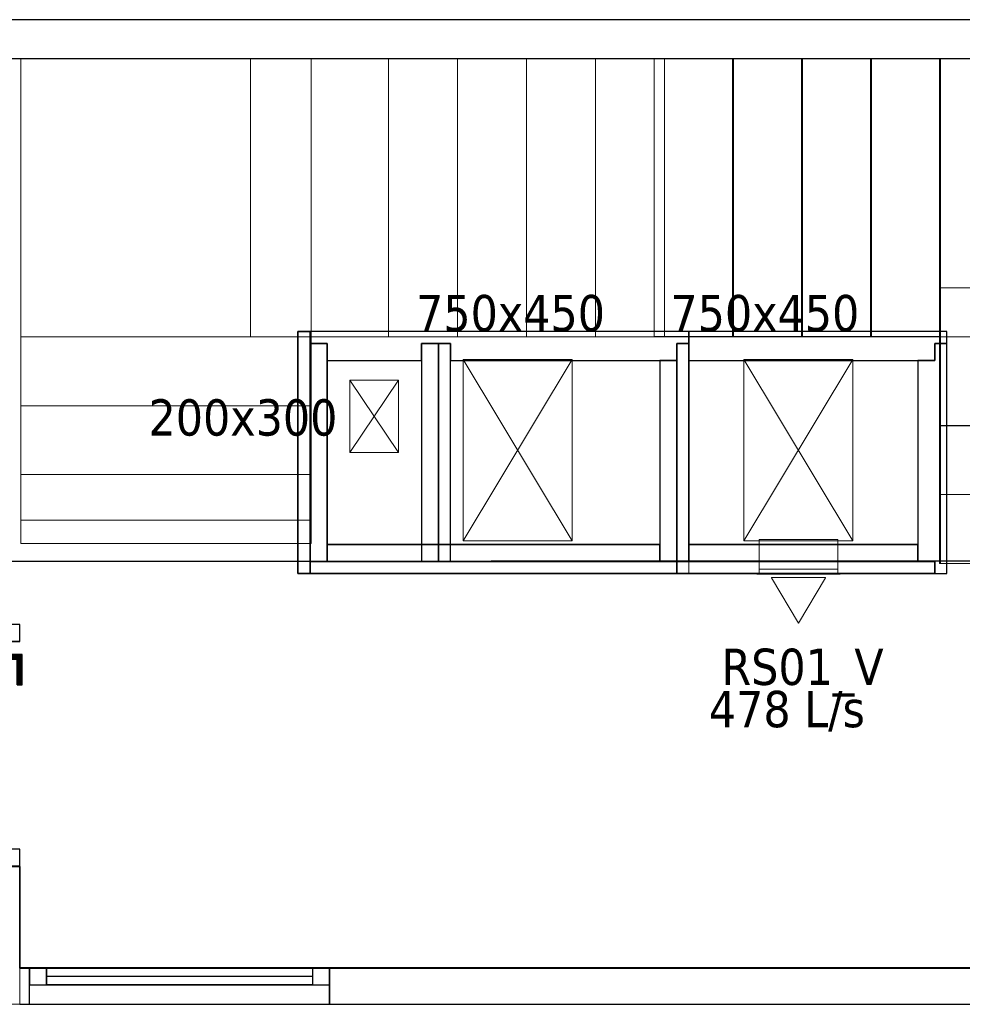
# Model space of a CAD drawing. Header units: metres. Extents: x 397.7 to 427.5, y 12.7 to 28.4.
# Tile 116 of 137: x 410.8 to 414.7, y 24.2 to 28.2. Entities that reach past the tile are written whole.
import ezdxf

# ---------------------------------------------------------------- set-up
doc = ezdxf.new("R2010")
doc.units = ezdxf.units.M
for name, color, linetype, lineweight, true_color in [('01_CARPINTERIA', 5, 'Continuous', 25, 0x0000ff), ('01_PROYECCION CARP', 7, 'Continuous', 25, 0x00007f), ('01_SUELOS', 7, 'Continuous', 25, 0x007f00)]:
    doc.layers.add(name, color=color, linetype=linetype, lineweight=lineweight, true_color=true_color)
for name, color, linetype, lineweight in [('A-COLS-____-MCUT', 7, 'Continuous', 18), ('A-COLS-____-OTLN', 7, 'Continuous', 18), ('A-GENM-____-OTLN', 7, 'Continuous', 18), ('A-WALL-____-MCUT', 7, 'Continuous', 25), ('A-WALL-____-OTLN', 7, 'Continuous', 25), ('M-HVAC-CDFF-IDEN', 7, 'Continuous', 30), ('M-HVAC-CDFF-OTLN', 7, 'Continuous', 18), ('M-HVAC-DUCT-IDEN', 7, 'Continuous', 30), ('M-HVAC-DUCT-OTLN', 7, 'Continuous', 18), ('S-STRS-____-MCUT', 7, 'Continuous', 18), ('S-STRS-____-OTLN', 7, 'Continuous', 18)]:
    doc.layers.add(name, color=color, linetype=linetype, lineweight=lineweight)
doc.styles.add('Tahoma_2', font='tahoma.ttf', dxfattribs={"height": 0.15})

# ---------------------------------------------------------------- blocks, each defined once
blk = doc.blocks.new('Family - Escala P2-152907-06_CLI_AIRE_P3')
at = {"layer": 'S-STRS-____-OTLN', "color": 253, "true_color": 0xaaaaaa}
for p, q in [((1.1998, 2.0879), (0, 2.0879)), ((0, 2.0879), (1.1998, 2.0879)), ((0, 2.0879), (0, 0.9379)), ((0, 0.9379), (0, 2.0879)), ((1.1998, 2.0879), (0, 2.0879)), ((0, 2.0879), (1.1998, 2.0879)), ((0, 2.0879), (0, 0.9379)), ((0, 0.9379), (0, 2.0879)), ((3.7989, 2.0879), (0.9489, 2.0879)), ((0.9489, 2.0879), (1.1998, 2.0879)), ((0.9489, 0.9379), (0.9489, 2.0879)), ((3.7989, 2.0879), (0.9489, 2.0879)), ((0.9489, 0.9379), (0.9489, 2.0879)), ((0.9489, 2.0879), (1.1998, 2.0879)), ((1.1998, 0.9379), (1.1998, 2.0879)), ((1.1998, 2.0879), (1.1998, 0.9379)), ((1.1998, 0.9379), (1.1998, 2.0879)), ((1.1998, 2.0879), (1.1998, 0.9379)), ((1.519, 2.0879), (1.1998, 2.0879)), ((1.1998, 2.0879), (1.519, 2.0879)), ((1.1998, 2.0879), (1.1998, 0.9379)), ((1.1998, 0.9379), (1.1998, 2.0879)), ((1.519, 2.0879), (1.1998, 2.0879)), ((1.1998, 2.0879), (1.1998, 0.9379)), ((1.1998, 2.0879), (1.519, 2.0879)), ((1.1998, 0.9379), (1.1998, 2.0879)), ((1.1998, 2.0879), (1.1998, 0.9379)), ((1.1998, 2.0879), (1.1998, 0.9379)), ((1.804, 2.0879), (1.519, 2.0879)), ((1.519, 2.0879), (1.804, 2.0879)), ((1.519, 2.0879), (1.519, 0.9379)), ((1.519, 0.9379), (1.519, 2.0879)), ((1.519, 0.9379), (1.519, 2.0879)), ((1.519, 2.0879), (1.519, 0.9379)), ((1.519, 2.0879), (1.519, 0.9379)), ((1.519, 2.0879), (1.804, 2.0879)), ((1.519, 2.0879), (1.519, 0.9379)), ((1.519, 2.0879), (1.519, 0.9379)), ((1.804, 2.0879), (1.519, 2.0879)), ((1.519, 2.0879), (1.519, 0.9379)), ((2.089, 2.0879), (1.804, 2.0879)), ((1.804, 2.0879), (2.089, 2.0879)), ((1.804, 2.0879), (1.804, 0.9379)), ((1.804, 0.9379), (1.804, 2.0879)), ((1.804, 0.9379), (1.804, 2.0879)), ((1.804, 2.0879), (1.804, 0.9379)), ((1.804, 2.0879), (2.089, 2.0879)), ((1.804, 2.0879), (1.804, 0.9379)), ((1.804, 2.0879), (1.804, 0.9379)), ((1.804, 2.0879), (1.804, 0.9379)), ((2.089, 2.0879), (1.804, 2.0879)), ((1.804, 2.0879), (1.804, 0.9379)), ((2.089, 0.9379), (2.089, 2.0879)), ((2.089, 2.0879), (2.089, 0.9379)), ((2.374, 2.0879), (2.089, 2.0879)), ((2.089, 2.0879), (2.374, 2.0879)), ((2.089, 2.0879), (2.089, 0.9379)), ((2.089, 0.9379), (2.089, 2.0879)), ((2.089, 2.0879), (2.374, 2.0879)), ((2.089, 2.0879), (2.089, 0.9379)), ((2.089, 2.0879), (2.089, 0.9379)), ((2.089, 2.0879), (2.089, 0.9379)), ((2.374, 2.0879), (2.089, 2.0879)), ((2.089, 2.0879), (2.089, 0.9379)), ((2.659, 2.0879), (2.374, 2.0879)), ((2.374, 2.0879), (2.659, 2.0879)), ((2.374, 2.0879), (2.374, 0.9379)), ((2.374, 0.9379), (2.374, 2.0879)), ((2.374, 0.9379), (2.374, 2.0879)), ((2.374, 2.0879), (2.374, 0.9379)), ((2.374, 2.0879), (2.659, 2.0879)), ((2.374, 2.0879), (2.374, 0.9379)), ((2.374, 2.0879), (2.374, 0.9379)), ((2.374, 2.0879), (2.374, 0.9379)), ((2.659, 2.0879), (2.374, 2.0879)), ((2.374, 2.0879), (2.374, 0.9379)), ((2.944, 2.0879), (2.659, 2.0879)), ((2.659, 2.0879), (2.944, 2.0879)), ((2.659, 2.0879), (2.659, 0.9379)), ((2.659, 0.9379), (2.659, 2.0879)), ((2.659, 0.9379), (2.659, 2.0879)), ((2.659, 2.0879), (2.659, 0.9379)), ((2.659, 2.0879), (2.944, 2.0879)), ((2.659, 2.0879), (2.659, 0.9379)), ((2.659, 2.0879), (2.659, 0.9379)), ((2.659, 2.0879), (2.659, 0.9379)), ((2.944, 2.0879), (2.659, 2.0879)), ((2.659, 2.0879), (2.659, 0.9379)), ((2.944, 0.9379), (2.944, 2.0879)), ((2.944, 2.0879), (2.944, 0.9379)), ((3.229, 2.0879), (2.944, 2.0879)), ((2.944, 2.0879), (3.229, 2.0879)), ((2.944, 2.0879), (2.944, 0.9379)), ((2.944, 0.9379), (2.944, 2.0879)), ((2.944, 2.0879), (3.229, 2.0879)), ((2.944, 2.0879), (2.944, 0.9379)), ((2.944, 2.0879), (2.944, 0.9379)), ((2.944, 2.0879), (2.944, 0.9379)), ((3.229, 2.0879), (2.944, 2.0879)), ((2.944, 2.0879), (2.944, 0.9379)), ((3.229, 0.9379), (3.229, 2.0879)), ((3.229, 2.0879), (3.229, 0.9379)), ((3.514, 2.0879), (3.229, 2.0879)), ((3.229, 2.0879), (3.514, 2.0879)), ((3.229, 2.0879), (3.229, 0.9379)), ((3.229, 0.9379), (3.229, 2.0879)), ((3.229, 2.0879), (3.514, 2.0879)), ((3.229, 2.0879), (3.229, 0.9379)), ((3.229, 2.0879), (3.229, 0.9379)), ((3.229, 2.0879), (3.229, 0.9379)), ((3.514, 2.0879), (3.229, 2.0879)), ((3.229, 2.0879), (3.229, 0.9379)), ((3.799, 2.0879), (3.514, 2.0879)), ((3.514, 2.0879), (3.799, 2.0879)), ((3.514, 2.0879), (3.514, 0.9379)), ((3.514, 0.9379), (3.514, 2.0879)), ((3.514, 0.9379), (3.514, 2.0879)), ((3.514, 2.0879), (3.514, 0.9379)), ((3.799, 2.0879), (3.514, 2.0879)), ((3.514, 2.0879), (3.514, 0.9379)), ((3.514, 2.0879), (3.514, 0.9379)), ((3.514, 2.0879), (3.514, 0.9379)), ((3.799, 2.0879), (3.514, 2.0879)), ((3.514, 2.0879), (3.514, 0.9379)), ((3.799, 2.0879), (3.7989, 2.0879)), ((3.7989, 2.0879), (3.799, 2.0879)), ((3.7989, 2.0879), (3.7989, 0.9379)), ((3.7989, 0.9379), (3.7989, 2.0879)), ((4.9492, 2.0879), (3.799, 2.0879)), ((3.799, 2.0879), (4.9492, 2.0879)), ((3.799, 2.0879), (3.799, 0.9379)), ((3.799, 0.9379), (3.799, 2.0879)), ((3.799, 0.9379), (3.799, 2.0879)), ((3.799, 2.0879), (3.799, 0.9379)), ((4.9492, 2.0879), (3.799, 2.0879)), ((3.799, 2.0879), (4.9492, 2.0879)), ((3.799, 2.0879), (3.799, 0.9379)), ((3.799, 0.9379), (3.799, 2.0879)), ((3.799, 2.0879), (3.799, 0.9379)), ((3.799, 2.0879), (3.799, 0.9379)), ((3.799, 2.0879), (3.799, 0.9379)), ((3.799, 2.0879), (3.799, 0.9379)), ((3.7991, 1.1403), (3.7989, 0.0002)), ((3.799, 0.9379), (3.7991, 1.1403)), ((3.7991, 1.1403), (4.9491, 1.1401)), ((1.1998, 0.9379), (0, 0.9379)), ((0, 0.9379), (1.1998, 0.9379)), ((0, 0.9379), (0, 0.6529)), ((0, 0.6529), (0, 0.9379)), ((0, 0.9379), (1.1998, 0.9379)), ((1.1998, 0.9379), (0, 0.9379)), ((0, 0.9379), (1.1998, 0.9379)), ((1.1998, 0.9379), (0, 0.9379)), ((0, 0.9379), (0, 0.6529)), ((0, 0.9379), (0, 0.9378)), ((0, 0.9378), (0, 0.9379)), ((0, 0.9379), (1.1998, 0.9379)), ((0, 0.9379), (0, 0.6529)), ((0, 0.9379), (1.1998, 0.9379)), ((0, 0.9379), (1.1998, 0.9379)), ((0, 0.9379), (1.1998, 0.9379)), ((0, 0.9378), (0, 0.1794)), ((0, 0.9378), (1.1998, 0.9378)), ((1.1998, 0.9378), (0, 0.9378)), ((0, 0.9378), (0, 0.1794)), ((3.7989, 0.9379), (0.9489, 0.9379)), ((0.9489, 0.9379), (1.1998, 0.9379)), ((3.7989, 0.9379), (0.9489, 0.9379)), ((0.9489, 0.9379), (1.1998, 0.9379)), ((1.1998, 0.6529), (1.1998, 0.9379)), ((1.1998, 0.9379), (1.1998, 0.6529)), ((1.1998, 0.9379), (1.519, 0.9379)), ((1.519, 0.9379), (1.1998, 0.9379)), ((1.1998, 0.9378), (1.1998, 0.9379)), ((1.1998, 0.6529), (1.1998, 0.9379)), ((1.1998, 0.9378), (1.1998, 0.9379)), ((1.1998, 0.9379), (1.1998, 0.6529)), ((1.519, 0.9379), (1.1998, 0.9379)), ((1.519, 0.9379), (1.1998, 0.9379)), ((1.1998, 0.9378), (1.1998, 0.1794)), ((1.1998, 0.9378), (1.1998, 0.1794)), ((1.519, 0.9379), (1.804, 0.9379)), ((1.804, 0.9379), (1.519, 0.9379)), ((1.519, 0.9379), (1.804, 0.9379)), ((1.804, 0.9379), (1.519, 0.9379)), ((1.804, 0.9379), (2.089, 0.9379)), ((2.089, 0.9379), (1.804, 0.9379)), ((1.804, 0.9379), (2.089, 0.9379)), ((2.089, 0.9379), (1.804, 0.9379)), ((2.089, 0.9379), (2.374, 0.9379)), ((2.374, 0.9379), (2.089, 0.9379)), ((2.089, 0.9379), (2.374, 0.9379)), ((2.374, 0.9379), (2.089, 0.9379)), ((2.374, 0.9379), (2.659, 0.9379)), ((2.659, 0.9379), (2.374, 0.9379)), ((2.659, 0.9379), (2.374, 0.9379)), ((2.659, 0.9379), (2.374, 0.9379)), ((2.659, 0.9379), (2.944, 0.9379)), ((2.944, 0.9379), (2.659, 0.9379)), ((2.944, 0.9379), (2.659, 0.9379)), ((2.944, 0.9379), (2.659, 0.9379)), ((2.944, 0.9379), (3.229, 0.9379)), ((3.229, 0.9379), (2.944, 0.9379)), ((2.944, 0.9379), (3.229, 0.9379)), ((3.229, 0.9379), (2.944, 0.9379)), ((3.229, 0.9379), (3.514, 0.9379)), ((3.514, 0.9379), (3.229, 0.9379)), ((3.229, 0.9379), (3.514, 0.9379)), ((3.514, 0.9379), (3.229, 0.9379)), ((3.514, 0.9379), (3.799, 0.9379)), ((3.799, 0.9379), (3.514, 0.9379)), ((3.514, 0.9379), (3.799, 0.9379)), ((3.799, 0.9379), (3.514, 0.9379)), ((3.7989, 0.9379), (3.799, 0.9379)), ((3.7989, 0.9379), (3.799, 0.9379)), ((3.799, 0.9379), (4.949, 0.9378)), ((4.949, 0.9378), (3.799, 0.9379)), ((4.949, 0.9378), (3.799, 0.9379)), ((3.799, 0.9379), (4.949, 0.9378)), ((3.799, 0.9379), (3.799, 0.5702)), ((3.799, 0.5702), (3.799, 0.9379)), ((3.799, 0.9379), (4.949, 0.9378)), ((4.949, 0.9378), (3.799, 0.9379)), ((4.949, 0.9378), (3.799, 0.9379)), ((3.799, 0.9379), (3.799, 0.5702)), ((3.799, 0.9379), (4.949, 0.9378)), ((0, 0.6529), (1.1998, 0.6529)), ((1.1998, 0.6529), (0, 0.6529)), ((1.1998, 0.6529), (0, 0.6529)), ((0, 0.6529), (1.1998, 0.6529)), ((0, 0.6529), (0, 0.3679)), ((0, 0.3679), (0, 0.6529)), ((0, 0.3679), (0, 0.6529)), ((0, 0.6529), (0, 0.3679)), ((0, 0.6529), (1.1998, 0.6529)), ((0, 0.6529), (1.1998, 0.6529)), ((0, 0.6529), (1.1998, 0.6529)), ((0, 0.6529), (1.1998, 0.6529)), ((1.1998, 0.3679), (1.1998, 0.6529)), ((1.1998, 0.6529), (1.1998, 0.3679)), ((1.1998, 0.3679), (1.1998, 0.6529)), ((1.1998, 0.6529), (1.1998, 0.3679)), ((4.949, 0.57), (3.799, 0.5702)), ((3.799, 0.5702), (4.949, 0.57)), ((3.799, 0.5702), (3.799, 0.2852)), ((3.799, 0.2852), (3.799, 0.5702)), ((3.799, 0.5702), (4.949, 0.57)), ((4.949, 0.57), (3.799, 0.5702)), ((3.799, 0.5702), (4.949, 0.57)), ((3.799, 0.5702), (4.949, 0.57)), ((3.799, 0.2852), (3.799, 0.5702)), ((1.1998, 0.3679), (0, 0.3679)), ((0, 0.3679), (1.1998, 0.3679)), ((0, 0.3679), (0, 0.0829)), ((0, 0.0829), (0, 0.3679)), ((0, 0.3679), (1.1998, 0.3679)), ((1.1998, 0.3679), (0, 0.3679)), ((0, 0.3679), (0, 0.0829)), ((0, 0.3679), (1.1998, 0.3679)), ((0, 0.0829), (0, 0.3679)), ((0, 0.3679), (1.1998, 0.3679)), ((0, 0.3679), (1.1998, 0.3679)), ((0, 0.3679), (1.1998, 0.3679)), ((1.1998, 0.0829), (1.1998, 0.3679)), ((1.1998, 0.3679), (1.1998, 0.0829)), ((1.1998, 0.3679), (1.1998, 0.0829)), ((1.1998, 0.0829), (1.1998, 0.3679)), ((3.7989, 0.0002), (3.799, 0.2852)), ((3.799, 0.2852), (3.7989, 0.0002)), ((3.7989, 0.0002), (3.799, 0.2852)), ((3.799, 0.2852), (4.949, 0.285)), ((4.949, 0.285), (3.799, 0.2852)), ((3.799, 0.2852), (4.949, 0.285)), ((3.799, 0.2852), (4.949, 0.285)), ((4.949, 0.285), (3.799, 0.2852)), ((3.799, 0.2852), (4.949, 0.285)), ((0, 0.1794), (0, 0.0829)), ((1.1998, 0.1794), (0, 0.1794)), ((1.1998, 0.1794), (0, 0.1794)), ((0, 0.1794), (0, 0.0829)), ((1.1998, 0.1794), (1.1998, 0.0829)), ((1.1998, 0.1794), (1.1998, 0.0829)), ((0, 0.0829), (1.1998, 0.0829)), ((1.1998, 0.0829), (0, 0.0829)), ((0, 0.0829), (1.1998, 0.0829)), ((1.1998, 0.0829), (0, 0.0829)), ((0, 0.0829), (1.1998, 0.0829)), ((0, 0.0829), (1.1998, 0.0829)), ((4.9489, 0), (3.7989, 0.0002)), ((3.7989, 0.0002), (4.9489, 0)), ((3.7989, 0.0002), (4.9489, 0)), ((4.9489, 0), (3.7989, 0.0002))]:
    blk.add_line(p, q, dxfattribs=at)
blk = doc.blocks.new('Family - Envans PB-155415-06_CLI_AIRE_P3')
at = {"layer": 'A-WALL-____-MCUT', "color": 253, "true_color": 0xaaaaaa}
for p, q in [((0.9849, 0.12), (0.05, 0.12)), ((0.05, 0.12), (0.05, 0.05)), ((0.9849, 0.05), (0.9849, 0.12)), ((1.4949, 0.12), (1.1049, 0.12)), ((1.1049, 0.12), (1.1049, 0.05)), ((1.4949, 0.05), (1.4949, 0.12)), ((0, 0.05), (0, 0)), ((0.05, 0.05), (0, 0.05)), ((1.1049, 0.05), (0.9849, 0.05)), ((1.5649, 0.05), (1.4949, 0.05)), ((1.5649, 0), (1.5649, 0.05)), ((0, 0), (1.5649, 0))]:
    blk.add_line(p, q, dxfattribs=at)
at = {"layer": 'A-WALL-____-OTLN', "color": 253, "true_color": 0xaaaaaa}
for p, q in [((0.05, 0.12), (0.05, 0.05)), ((0.9849, 0.12), (0.05, 0.12)), ((0.9849, 0.05), (0.9849, 0.12)), ((1.1049, 0.12), (1.1049, 0.05)), ((1.4949, 0.12), (1.1049, 0.12)), ((1.4949, 0.05), (1.4949, 0.12)), ((0, 0.05), (0, 0)), ((0.05, 0.05), (0, 0.05)), ((1.1049, 0.05), (0.9849, 0.05)), ((1.5649, 0.05), (1.4949, 0.05)), ((1.5649, 0), (1.5649, 0.05)), ((0, 0), (1.5649, 0))]:
    blk.add_line(p, q, dxfattribs=at)
at = {"layer": 'A-WALL-____-OTLN', "color": 253, "lineweight": 18, "true_color": 0xaaaaaa}
blk.add_line((0, 0), (1.6149, 0), dxfattribs=at)
blk = doc.blocks.new('Family - Envans PB-155440-06_CLI_AIRE_P3')
at = {"layer": 'A-WALL-____-MCUT', "color": 253, "true_color": 0xaaaaaa}
for p, q in [((0.83, 0.12), (0, 0.12)), ((0, 0.12), (0, 0.05)), ((0.83, 0.05), (0.83, 0.12)), ((0, 0.05), (0, 0)), ((0.9, 0.05), (0, 0.05)), ((0, 0.05), (0.83, 0.05)), ((0.9, 0), (0.9, 0.05)), ((0, 0), (0.9, 0))]:
    blk.add_line(p, q, dxfattribs=at)
at = {"layer": 'A-WALL-____-OTLN', "color": 253, "true_color": 0xaaaaaa}
for p, q in [((0.83, 0.12), (0, 0.12)), ((0, 0.12), (0, 0.05)), ((0.83, 0.05), (0.83, 0.12)), ((0, 0.05), (0, 0)), ((0, 0.05), (0.9, 0.05)), ((0, 0.05), (0.83, 0.05)), ((0.9, 0.05), (0.9, 0)), ((0.9, 0), (0, 0))]:
    blk.add_line(p, q, dxfattribs=at)
at = {"layer": 'A-WALL-____-OTLN', "color": 253, "lineweight": 18, "true_color": 0xaaaaaa}
blk.add_line((-0.05, 0), (0.9, 0), dxfattribs=at)
blk = doc.blocks.new('Family - Envans PB-155580-06_CLI_AIRE_P3')
at = {"layer": 'A-WALL-____-MCUT', "color": 253, "true_color": 0xaaaaaa}
for p, q in [((1.4449, 0.12), (0.07, 0.12)), ((0.07, 0.12), (0.07, 0.05)), ((1.4449, 0.05), (1.4449, 0.12)), ((0, 0.05), (0, 0)), ((1.5149, 0.05), (0, 0.05)), ((0.07, 0.05), (1.4449, 0.05)), ((1.5149, 0), (1.5149, 0.05)), ((0, 0), (1.5149, 0))]:
    blk.add_line(p, q, dxfattribs=at)
at = {"layer": 'A-WALL-____-OTLN', "color": 253, "true_color": 0xaaaaaa}
for p, q in [((0.07, 0.05), (0.07, 0.12)), ((0.07, 0.12), (1.4449, 0.12)), ((1.4449, 0.12), (1.4449, 0.05)), ((0, 0.05), (1.5149, 0.05)), ((0, 0), (0, 0.05)), ((1.4449, 0.05), (0.07, 0.05)), ((1.5149, 0.05), (1.5149, 0)), ((1.5149, 0), (0, 0))]:
    blk.add_line(p, q, dxfattribs=at)
at = {"layer": 'A-WALL-____-OTLN', "color": 253, "lineweight": 18, "true_color": 0xaaaaaa}
blk.add_line((0, 0), (1.5149, 0), dxfattribs=at)
blk = doc.blocks.new('Family - Envans PB-155603-06_CLI_AIRE_P3')
at = {"layer": 'A-WALL-____-MCUT', "color": 253, "true_color": 0xaaaaaa}
for p, q in [((0.95, 0.12), (0.05, 0.12)), ((0.05, 0.12), (0.05, 0.05)), ((0.95, 0.05), (0.95, 0.12)), ((0, 0.05), (0, 0)), ((1, 0.05), (0, 0.05)), ((0.05, 0.05), (0.95, 0.05)), ((1, 0), (1, 0.05)), ((0, 0), (1, 0))]:
    blk.add_line(p, q, dxfattribs=at)
at = {"layer": 'A-WALL-____-OTLN', "color": 253, "true_color": 0xaaaaaa}
for p, q in [((0.05, 0.05), (0.05, 0.12)), ((0.05, 0.12), (0.95, 0.12)), ((0.95, 0.12), (0.95, 0.05)), ((0, 0.05), (1, 0.05)), ((0, 0), (0, 0.05)), ((0.95, 0.05), (0.05, 0.05)), ((1, 0.05), (1, 0)), ((1, 0), (0, 0))]:
    blk.add_line(p, q, dxfattribs=at)
at = {"layer": 'A-WALL-____-OTLN', "color": 253, "lineweight": 18, "true_color": 0xaaaaaa}
blk.add_line((0, 0), (1, 0), dxfattribs=at)
blk = doc.blocks.new('Family - Envans PB-155632-06_CLI_AIRE_P3')
at = {"layer": 'A-WALL-____-MCUT', "color": 253, "true_color": 0xaaaaaa}
for p, q in [((1.0656, 0.12), (0.05, 0.12)), ((0.05, 0.12), (0.05, 0.05)), ((1.0656, 0), (1.0656, 0.12)), ((0.05, 0.05), (0, 0.05)), ((0, 0.05), (0, 0)), ((0, 0), (1.0656, 0))]:
    blk.add_line(p, q, dxfattribs=at)
at = {"layer": 'A-WALL-____-OTLN', "color": 253, "true_color": 0xaaaaaa}
for p, q in [((1.0656, 0.12), (0.05, 0.12)), ((0.05, 0.12), (0.05, 0.05)), ((1.0656, 0), (1.0656, 0.12)), ((0, 0.05), (0, 0)), ((0.05, 0.05), (0, 0.05)), ((0, 0), (1.0656, 0))]:
    blk.add_line(p, q, dxfattribs=at)
at = {"layer": 'A-WALL-____-OTLN', "color": 253, "lineweight": 18, "true_color": 0xaaaaaa}
blk.add_line((0, 0), (1.0656, 0), dxfattribs=at)
blk = doc.blocks.new('Family - Envans PB-155670-06_CLI_AIRE_P3')
at = {"layer": 'A-WALL-____-MCUT', "color": 253, "true_color": 0xaaaaaa}
for p, q in [((0.9, 0.12), (0, 0.12)), ((0, 0.12), (0, 0.05)), ((0.9, 0.05), (0.9, 0.12)), ((0.9, 0.05), (0, 0.05)), ((0, 0.05), (0, 0)), ((0, 0.05), (0.9, 0.05)), ((0.9, 0), (0.9, 0.05)), ((0, 0), (0.9, 0))]:
    blk.add_line(p, q, dxfattribs=at)
at = {"layer": 'A-WALL-____-OTLN', "color": 253, "true_color": 0xaaaaaa}
for p, q in [((0.9, 0.12), (0, 0.12)), ((0, 0.12), (0, 0.05)), ((0.9, 0.05), (0.9, 0.12)), ((0.9, 0.05), (0, 0.05)), ((0, 0.05), (0, 0)), ((0.9, 0.05), (0, 0.05)), ((0.9, 0), (0.9, 0.05)), ((0, 0), (0.9, 0))]:
    blk.add_line(p, q, dxfattribs=at)
at = {"layer": 'A-WALL-____-OTLN', "color": 253, "lineweight": 18, "true_color": 0xaaaaaa}
blk.add_line((0, 0), (0.9, 0), dxfattribs=at)
blk = doc.blocks.new('Family - Envans PB-155780-06_CLI_AIRE_P3')
at = {"layer": 'A-WALL-____-MCUT', "color": 253, "true_color": 0xaaaaaa}
for p, q in [((0.88, 0.12), (0.05, 0.12)), ((0.05, 0.12), (0.05, 0.05)), ((0.88, 0.05), (0.88, 0.12)), ((0, 0.05), (0, 0)), ((0.05, 0.05), (0, 0.05)), ((0.95, 0.05), (0.88, 0.05)), ((0.95, 0), (0.95, 0.05)), ((0, 0), (0.95, 0))]:
    blk.add_line(p, q, dxfattribs=at)
at = {"layer": 'A-WALL-____-OTLN', "color": 253, "true_color": 0xaaaaaa}
for p, q in [((0.05, 0.12), (0.05, 0.05)), ((0.88, 0.12), (0.05, 0.12)), ((0.88, 0.05), (0.88, 0.12)), ((0, 0.05), (0, 0)), ((0.05, 0.05), (0, 0.05)), ((0.95, 0.05), (0.88, 0.05)), ((0.95, 0), (0.95, 0.05)), ((0, 0), (0.95, 0))]:
    blk.add_line(p, q, dxfattribs=at)
at = {"layer": 'A-WALL-____-OTLN', "color": 253, "lineweight": 18, "true_color": 0xaaaaaa}
blk.add_line((0, 0), (1, 0), dxfattribs=at)
blk = doc.blocks.new('Family - Envans PB-155889-06_CLI_AIRE_P3')
at = {"layer": 'A-WALL-____-MCUT', "color": 253, "true_color": 0xaaaaaa}
for p, q in [((0.9956, 0.12), (0.05, 0.12)), ((0.05, 0.12), (0.05, 0.05)), ((0.9956, 0.05), (0.9956, 0.12)), ((0, 0.05), (0, 0)), ((1.0656, 0.05), (0, 0.05)), ((0.05, 0.05), (0.9956, 0.05)), ((1.0656, 0), (1.0656, 0.05)), ((0, 0), (1.0656, 0))]:
    blk.add_line(p, q, dxfattribs=at)
at = {"layer": 'A-WALL-____-OTLN', "color": 253, "true_color": 0xaaaaaa}
for p, q in [((0.05, 0.05), (0.05, 0.12)), ((0.05, 0.12), (0.9956, 0.12)), ((0.9956, 0.12), (0.9956, 0.05)), ((0, 0.05), (1.0656, 0.05)), ((0, 0), (0, 0.05)), ((0.9956, 0.05), (0.05, 0.05)), ((1.0656, 0.05), (1.0656, 0)), ((1.0656, 0), (0, 0))]:
    blk.add_line(p, q, dxfattribs=at)
at = {"layer": 'A-WALL-____-OTLN', "color": 253, "lineweight": 18, "true_color": 0xaaaaaa}
blk.add_line((0.05, 0), (1.0656, 0), dxfattribs=at)
blk = doc.blocks.new('Family - Escala P3-156245-06_CLI_AIRE_P3')
at = {"layer": 'S-STRS-____-MCUT', "color": 253, "true_color": 0xaaaaaa}
for p, q in [((2.6211, 1.6126), (2.6211, 2.0879)), ((2.6211, 2.0879), (2.8077, 2.0879)), ((2.8077, 2.0879), (2.8382, 2.0879)), ((2.8382, 2.0879), (2.8805, 2.0879)), ((2.8805, 2.0879), (2.9431, 2.0879)), ((2.9431, 2.0879), (2.944, 2.0879)), ((3.229, 2.0879), (2.944, 2.0879)), ((2.944, 2.0879), (2.944, 0.9379)), ((2.944, 2.0879), (2.944, 0.9417)), ((3.229, 0.9379), (3.229, 2.0879)), ((2.6211, 0.9379), (2.6211, 1.6126)), ((2.8077, 0.9379), (2.6211, 0.9379)), ((2.8382, 0.9379), (2.8077, 0.9379)), ((2.8805, 0.9379), (2.8382, 0.9379)), ((2.9431, 0.9379), (2.8805, 0.9379)), ((2.944, 0.9379), (2.9431, 0.9379)), ((2.944, 0.9417), (2.944, 0.9379)), ((2.944, 0.9379), (3.229, 0.9379))]:
    blk.add_line(p, q, dxfattribs=at)
at = {"layer": 'S-STRS-____-OTLN', "color": 253, "true_color": 0xaaaaaa}
for p, q in [((3.7989, 2.0879), (2.6211, 2.0879)), ((2.6211, 1.6126), (2.6211, 2.0879)), ((3.7989, 2.0879), (2.6211, 2.0879)), ((2.8077, 2.0879), (2.6211, 2.0879)), ((2.8382, 2.0879), (2.8077, 2.0879)), ((2.8805, 2.0879), (2.8382, 2.0879)), ((2.9431, 2.0879), (2.8805, 2.0879)), ((2.9431, 2.0879), (2.944, 2.0879)), ((3.229, 2.0879), (2.944, 2.0879)), ((2.944, 2.0879), (2.944, 0.9379)), ((2.944, 2.0879), (2.944, 0.9379)), ((2.944, 0.9417), (2.944, 2.0879)), ((2.944, 2.0879), (3.229, 2.0879)), ((2.944, 2.0879), (2.944, 0.9379)), ((2.944, 2.0879), (3.229, 2.0879)), ((3.229, 0.9379), (3.229, 2.0879)), ((3.514, 2.0879), (3.229, 2.0879)), ((3.229, 2.0879), (3.514, 2.0879)), ((3.229, 2.0879), (3.229, 0.9379)), ((3.229, 0.9379), (3.229, 2.0879)), ((3.229, 0.9379), (3.229, 2.0879)), ((3.514, 2.0879), (3.229, 2.0879)), ((3.229, 0.9379), (3.229, 2.0879)), ((3.229, 2.0879), (3.229, 0.9379)), ((3.229, 2.0879), (3.514, 2.0879)), ((3.229, 2.0879), (3.229, 0.9379)), ((3.799, 2.0879), (3.514, 2.0879)), ((3.514, 2.0879), (3.799, 2.0879)), ((3.514, 2.0879), (3.514, 0.9379)), ((3.514, 0.9379), (3.514, 2.0879)), ((3.514, 0.9379), (3.514, 2.0879)), ((3.514, 2.0879), (3.514, 0.9379)), ((3.514, 2.0879), (3.799, 2.0879)), ((3.514, 0.9379), (3.514, 2.0879)), ((3.514, 0.9379), (3.514, 2.0879)), ((3.514, 2.0879), (3.514, 0.9379)), ((3.514, 2.0879), (3.799, 2.0879)), ((3.514, 2.0879), (3.514, 0.9379)), ((3.7989, 0.9379), (3.7989, 2.0879)), ((3.799, 2.0879), (3.7989, 2.0879)), ((3.7989, 0.9379), (3.7989, 2.0879)), ((3.7989, 2.0879), (3.799, 2.0879)), ((3.799, 0.9379), (3.799, 2.0879)), ((3.799, 2.0879), (3.799, 0.9379)), ((4.9492, 2.0879), (3.799, 2.0879)), ((3.799, 2.0879), (4.9492, 2.0879)), ((3.799, 2.0879), (3.799, 0.9379)), ((3.799, 0.9379), (3.799, 2.0879)), ((4.9492, 2.0879), (3.799, 2.0879)), ((3.799, 2.0879), (4.9492, 2.0879)), ((3.799, 2.0879), (3.799, 0.9379)), ((3.799, 0.9379), (3.799, 2.0879)), ((3.799, 2.0879), (3.799, 0.9379)), ((3.799, 0.9379), (3.799, 2.0879)), ((3.799, 0.9379), (3.799, 2.0879)), ((3.799, 2.0879), (3.799, 0.9379)), ((4.949, 0.9378), (4.9492, 2.0879)), ((4.9492, 2.0879), (4.949, 0.9378)), ((4.949, 0.9378), (4.9492, 2.0879)), ((4.9492, 2.0879), (4.949, 0.9378)), ((2.6211, 1.6126), (2.6211, 0.9379)), ((3.7991, 1.1403), (3.7989, 0.0002)), ((3.799, 0.9379), (3.7991, 1.1403)), ((3.7991, 1.1403), (4.9491, 1.1401)), ((4.9489, 0), (4.9491, 1.1401)), ((4.9491, 1.1401), (4.949, 0.9378)), ((3.7989, 0.9379), (2.6211, 0.9379)), ((3.7989, 0.9379), (2.6211, 0.9379)), ((2.8077, 0.9379), (2.6211, 0.9379)), ((2.8382, 0.9379), (2.8077, 0.9379)), ((2.8382, 0.9379), (2.8805, 0.9379)), ((2.8805, 0.9379), (2.9431, 0.9379)), ((2.9431, 0.9379), (2.944, 0.9379)), ((2.944, 0.9417), (2.944, 0.9379)), ((2.944, 0.9379), (3.229, 0.9379)), ((2.944, 0.9379), (3.229, 0.9379)), ((3.229, 0.9379), (2.944, 0.9379)), ((3.229, 0.9379), (3.514, 0.9379)), ((3.514, 0.9379), (3.229, 0.9379)), ((3.229, 0.9379), (3.514, 0.9379)), ((3.514, 0.9379), (3.229, 0.9379)), ((3.514, 0.9379), (3.799, 0.9379)), ((3.799, 0.9379), (3.514, 0.9379)), ((3.514, 0.9379), (3.799, 0.9379)), ((3.799, 0.9379), (3.514, 0.9379)), ((3.7989, 0.9379), (3.799, 0.9379)), ((3.7989, 0.9379), (3.799, 0.9379)), ((3.799, 0.9379), (4.949, 0.9378)), ((4.949, 0.9378), (3.799, 0.9379)), ((4.949, 0.9378), (3.799, 0.9379)), ((3.799, 0.9379), (4.949, 0.9378)), ((3.799, 0.9379), (3.799, 0.5702)), ((3.799, 0.5702), (3.799, 0.9379)), ((3.799, 0.9379), (4.949, 0.9378)), ((4.949, 0.9378), (3.799, 0.9379)), ((4.949, 0.9378), (3.799, 0.9379)), ((3.799, 0.9379), (3.799, 0.5702)), ((3.799, 0.9379), (4.949, 0.9378)), ((4.949, 0.57), (4.949, 0.9378)), ((4.949, 0.9378), (4.949, 0.57)), ((4.949, 0.57), (4.949, 0.9378)), ((3.799, 0.5702), (4.949, 0.57)), ((4.949, 0.57), (3.799, 0.5702)), ((4.949, 0.57), (3.799, 0.5702)), ((3.799, 0.5702), (4.949, 0.57)), ((3.799, 0.5702), (3.799, 0.2852)), ((3.799, 0.2852), (3.799, 0.5702)), ((3.799, 0.5702), (4.949, 0.57)), ((3.799, 0.5702), (4.949, 0.57)), ((3.799, 0.2852), (3.799, 0.5702)), ((4.949, 0.285), (4.949, 0.57)), ((4.949, 0.57), (4.949, 0.285)), ((4.949, 0.57), (4.949, 0.285)), ((3.799, 0.2852), (3.7989, 0.0002)), ((3.7989, 0.0002), (3.799, 0.2852)), ((3.7989, 0.0002), (3.799, 0.2852)), ((4.949, 0.285), (3.799, 0.2852)), ((3.799, 0.2852), (4.949, 0.285)), ((3.799, 0.2852), (4.949, 0.285)), ((4.949, 0.285), (3.799, 0.2852)), ((3.799, 0.2852), (4.949, 0.285)), ((3.799, 0.2852), (4.949, 0.285)), ((4.9489, 0), (4.949, 0.285)), ((4.949, 0.285), (4.9489, 0)), ((4.949, 0.285), (4.9489, 0)), ((3.7989, 0.0002), (4.9489, 0)), ((4.9489, 0), (3.7989, 0.0002)), ((4.9489, 0), (3.7989, 0.0002)), ((3.7989, 0.0002), (4.9489, 0))]:
    blk.add_line(p, q, dxfattribs=at)
blk = doc.blocks.new('Family - LONDR55-XX_ZZ-ARQ-CAA-M3D-Londres55-156338-06_CLI_AIRE_P3')
at = {"layer": '01_CARPINTERIA', "color": 9, "true_color": 0xaaaad4}
for p, q in [((0.07, 0.07), (0, 0.07)), ((0, 0.07), (0, 0)), ((0.07, 0), (0.07, 0.07)), ((1.24, 0.07), (1.17, 0.07)), ((1.17, 0.07), (1.17, 0)), ((1.24, 0), (1.24, 0.07)), ((0, 0), (0.07, 0)), ((1.17, 0), (1.24, 0))]:
    blk.add_line(p, q, dxfattribs=at)
at = {"layer": '01_PROYECCION CARP', "color": 9, "true_color": 0xaaaad4}
for p, q in [((0, 0), (0, 0.07)), ((0.07, 0.07), (0, 0.07)), ((1.17, 0.07), (0.07, 0.07)), ((0.07, 0.07), (1.17, 0.07)), ((0.07, 0), (0.07, 0.07)), ((0.07, 0), (0.07, 0.07)), ((0.07, 0), (0.07, 0.07)), ((1.17, 0), (1.17, 0.07)), ((1.17, 0.07), (1.17, 0)), ((1.17, 0), (1.17, 0.07)), ((1.24, 0.07), (1.17, 0.07)), ((1.24, 0), (1.24, 0.07)), ((0, 0), (0.07, 0)), ((0.07, 0.035), (1.17, 0.035)), ((0.07, 0.035), (1.17, 0.035)), ((1.17, 0), (0.07, 0)), ((0.07, 0), (1.17, 0)), ((1.17, 0), (1.24, 0))]:
    blk.add_line(p, q, dxfattribs=at)
blk = doc.blocks.new('Family - Finestra P1-156339-06_CLI_AIRE_P3')
blk.add_blockref('Family - LONDR55-XX_ZZ-ARQ-CAA-M3D-Londres55-156338-06_CLI_AIRE_P3', (0, 0))
blk = doc.blocks.new('Family - Evans P3-156349-06_CLI_AIRE_P3')
at = {"layer": 'A-WALL-____-MCUT', "color": 253, "true_color": 0xaaaaaa}
for p, q in [((25.5877, 0.16), (0.0332, 0.16)), ((0, 0), (25.556, 0))]:
    blk.add_line(p, q, dxfattribs=at)
at = {"layer": 'A-WALL-____-OTLN', "color": 253, "true_color": 0xaaaaaa}
for p, q in [((25.5877, 0.16), (0.0332, 0.16)), ((0, 0), (25.556, 0))]:
    blk.add_line(p, q, dxfattribs=at)
at = {"layer": 'A-WALL-____-OTLN', "color": 253, "lineweight": 18, "true_color": 0xaaaaaa}
blk.add_line((0, 0), (25.556, 0), dxfattribs=at)
blk = doc.blocks.new('Family - Paviment P3-156431-06_CLI_AIRE_P3')
at = {"layer": '01_SUELOS', "color": 9, "true_color": 0xaad4aa}
for p, q in [((17.4818, 12.8815), (12.3518, 12.8788)), ((12.3518, 12.8788), (17.4818, 12.8815)), ((12.1318, 11.6188), (12.5318, 11.6188)), ((12.5318, 11.6188), (12.1318, 11.6188)), ((12.5318, 11.6188), (12.5318, 11.1988)), ((12.5318, 11.1988), (12.5318, 11.6188)), ((12.5318, 11.1988), (19.1518, 11.1988)), ((19.1518, 11.1988), (12.5318, 11.1988))]:
    blk.add_line(p, q, dxfattribs=at)
blk = doc.blocks.new('Family - Pilar P3-156482-06_CLI_AIRE_P3')
at = {"layer": 'A-COLS-____-MCUT', "color": 253, "true_color": 0xaaaaaa}
for p, q in [((0.4, 0.57), (0, 0.57)), ((0, 0.57), (0, 0)), ((0.4, 0), (0.4, 0.57)), ((0, 0), (0.4, 0))]:
    blk.add_line(p, q, dxfattribs=at)
at = {"layer": 'A-COLS-____-OTLN', "color": 253, "true_color": 0xaaaaaa}
for p, q in [((0.4, 0.57), (0, 0.57)), ((0, 0.57), (0, 0)), ((0.4, 0), (0.4, 0.57)), ((0, 0), (0.4, 0))]:
    blk.add_line(p, q, dxfattribs=at)
blk = doc.blocks.new('Family - Evans P3-156549-06_CLI_AIRE_P3')
at = {"layer": 'A-WALL-____-MCUT', "color": 253, "true_color": 0xaaaaaa}
for p, q in [((5.34, 0.15), (0, 0.15)), ((5.34, 0), (5.34, 0.15)), ((6.58, 0.15), (6.58, 0)), ((6.62, 0.15), (6.58, 0.15)), ((0, 0), (5.34, 0)), ((6.58, 0), (6.62, 0))]:
    blk.add_line(p, q, dxfattribs=at)
at = {"layer": 'A-WALL-____-OTLN', "color": 253, "true_color": 0xaaaaaa}
for p, q in [((6.62, 0.15), (0, 0.15)), ((6.58, 0.15), (5.34, 0.15)), ((5.34, 0.15), (5.34, 0)), ((6.58, 0.15), (6.58, 0)), ((0, 0), (6.62, 0)), ((5.34, 0), (6.58, 0))]:
    blk.add_line(p, q, dxfattribs=at)
at = {"layer": 'A-WALL-____-OTLN', "color": 253, "lineweight": 18, "true_color": 0xaaaaaa}
blk.add_line((0, 0), (6.62, 0), dxfattribs=at)
blk = doc.blocks.new('Family - Vano de Finestra P3-156551-06_CLI_AIRE_P3')
at = {"layer": 'A-GENM-____-OTLN', "color": 253, "true_color": 0xaaaaaa}
for p, q in [((410.867, 24.3095), (410.867, 24.1595)), ((412.107, 24.3095), (410.867, 24.3095)), ((410.867, 24.3095), (410.867, 24.1595)), ((410.867, 24.3095), (412.107, 24.3095)), ((412.107, 24.1595), (412.107, 24.3095)), ((412.107, 24.3095), (412.107, 24.1595)), ((410.867, 24.1595), (412.107, 24.1595)), ((412.107, 24.1595), (410.867, 24.1595))]:
    blk.add_line(p, q, dxfattribs=at)
blk = doc.blocks.new('Family - LONDR55-XX_ZZ-ARQ-CAA-M3D-Londres55-156711-06_CLI_AIRE_P3')
at = {"layer": '01_CARPINTERIA', "color": 161, "true_color": 0xaaaaff}
for p, q in [((0.749, 0.0937), (0.749, 0.095)), ((0.749, 0.095), (0.749, 0.0937)), ((0.874, 0.095), (0.749, 0.095)), ((0.749, 0.09), (0.749, 0.0937)), ((0.749, 0.0937), (0.749, 0.09)), ((0.8727, 0.0937), (0.749, 0.0937)), ((0.8727, 0.0937), (0.749, 0.0937)), ((0.749, 0.085), (0.749, 0.09)), ((0.749, 0.09), (0.749, 0.085)), ((0.869, 0.09), (0.749, 0.09)), ((0.869, 0.09), (0.749, 0.09)), ((0.749, 0.08), (0.749, 0.085)), ((0.749, 0.085), (0.749, 0.08)), ((0.749, 0.085), (0.864, 0.085)), ((0.864, 0.085), (0.749, 0.085)), ((0.859, 0.08), (0.864, 0.085)), ((0.864, 0.085), (0.859, 0.08)), ((0.869, 0.09), (0.864, 0.085)), ((0.864, 0.085), (0.869, 0.09)), ((0.864, 0.085), (0.864, 0.045)), ((0.864, 0.045), (0.864, 0.085)), ((0.8727, 0.0937), (0.869, 0.09)), ((0.869, 0.09), (0.8727, 0.0937)), ((0.869, 0.045), (0.869, 0.09)), ((0.869, 0.045), (0.869, 0.09)), ((0.874, 0.095), (0.8727, 0.0937)), ((0.8727, 0.0937), (0.874, 0.095)), ((0.8727, 0.045), (0.8727, 0.0937)), ((0.8727, 0.045), (0.8727, 0.0937)), ((0.874, 0.045), (0.874, 0.095)), ((0.749, 0.08), (0.749, 0.0763)), ((0.749, 0.0763), (0.749, 0.08)), ((0.859, 0.08), (0.749, 0.08)), ((0.859, 0.08), (0.749, 0.08)), ((0.749, 0.0763), (0.749, 0.075)), ((0.749, 0.075), (0.749, 0.0763)), ((0.8554, 0.0763), (0.749, 0.0763)), ((0.8554, 0.0763), (0.749, 0.0763)), ((0.854, 0.075), (0.749, 0.075)), ((0.889, 0.045), (0.839, 0.045)), ((0.839, 0.045), (0.889, 0.045)), ((0.839, 0.035), (0.839, 0.045)), ((0.839, 0.035), (0.839, 0.045)), ((0.854, 0.075), (0.8554, 0.0763)), ((0.8554, 0.0763), (0.854, 0.075)), ((0.854, 0.045), (0.854, 0.075)), ((0.8554, 0.045), (0.854, 0.045)), ((0.854, 0.045), (0.8554, 0.045)), ((0.8554, 0.0763), (0.859, 0.08)), ((0.859, 0.08), (0.8554, 0.0763)), ((0.8554, 0.045), (0.8554, 0.0763)), ((0.8554, 0.045), (0.8554, 0.0763)), ((0.859, 0.045), (0.8554, 0.045)), ((0.8554, 0.045), (0.859, 0.045)), ((0.859, 0.045), (0.859, 0.08)), ((0.859, 0.045), (0.859, 0.08)), ((0.864, 0.045), (0.859, 0.045)), ((0.859, 0.045), (0.864, 0.045)), ((0.869, 0.045), (0.864, 0.045)), ((0.864, 0.045), (0.869, 0.045)), ((0.869, 0.045), (0.8727, 0.045)), ((0.8727, 0.045), (0.869, 0.045)), ((0.8727, 0.045), (0.874, 0.045)), ((0.874, 0.045), (0.8727, 0.045)), ((0.889, 0.035), (0.889, 0.045)), ((0.889, 0.045), (0.889, 0.035)), ((0.07, 0.015), (0, 0.015)), ((0, 0.015), (0, -0.055)), ((0.07, 0.015), (0, 0.015)), ((0, -0.055), (0, 0.015)), ((0.949, 0.035), (0.05, 0.035)), ((0.05, 0.035), (0.05, -0.005)), ((0.949, 0.035), (0.05, 0.035)), ((0.05, -0.005), (0.05, 0.035)), ((0.07, -0.055), (0.07, 0.015)), ((0.07, -0.055), (0.07, 0.015)), ((0.889, 0.035), (0.839, 0.035)), ((0.839, 0.035), (0.889, 0.035)), ((0.999, 0.015), (0.929, 0.015)), ((0.929, 0.015), (0.929, -0.055)), ((0.999, 0.015), (0.929, 0.015)), ((0.929, -0.055), (0.929, 0.015)), ((0.949, -0.005), (0.949, 0.035)), ((0.949, -0.005), (0.949, 0.035)), ((0.999, -0.055), (0.999, 0.015)), ((0.999, -0.055), (0.999, 0.015)), ((0.05, -0.005), (0.949, -0.005)), ((0.05, -0.005), (0.949, -0.005)), ((0.839, -0.005), (0.889, -0.005)), ((0.889, -0.005), (0.839, -0.005)), ((0.839, -0.015), (0.839, -0.005)), ((0.839, -0.015), (0.839, -0.005)), ((0.839, -0.015), (0.889, -0.015)), ((0.889, -0.015), (0.839, -0.015)), ((0.8554, -0.015), (0.854, -0.015)), ((0.854, -0.015), (0.8554, -0.015)), ((0.854, -0.045), (0.854, -0.015)), ((0.859, -0.015), (0.8554, -0.015)), ((0.8554, -0.015), (0.859, -0.015)), ((0.8554, -0.0463), (0.8554, -0.015)), ((0.8554, -0.0463), (0.8554, -0.015)), ((0.859, -0.015), (0.864, -0.015)), ((0.864, -0.015), (0.859, -0.015)), ((0.859, -0.05), (0.859, -0.015)), ((0.859, -0.05), (0.859, -0.015)), ((0.864, -0.015), (0.869, -0.015)), ((0.869, -0.015), (0.864, -0.015)), ((0.864, -0.015), (0.864, -0.055)), ((0.864, -0.055), (0.864, -0.015)), ((0.869, -0.015), (0.8727, -0.015)), ((0.8727, -0.015), (0.869, -0.015)), ((0.869, -0.06), (0.869, -0.015)), ((0.869, -0.06), (0.869, -0.015)), ((0.8727, -0.015), (0.874, -0.015)), ((0.874, -0.015), (0.8727, -0.015)), ((0.8727, -0.0637), (0.8727, -0.015)), ((0.8727, -0.0637), (0.8727, -0.015)), ((0.874, -0.065), (0.874, -0.015)), ((0.889, -0.015), (0.889, -0.005)), ((0.889, -0.005), (0.889, -0.015)), ((0, -0.055), (0.07, -0.055)), ((0, -0.055), (0.07, -0.055)), ((0.749, -0.0463), (0.749, -0.045)), ((0.749, -0.045), (0.749, -0.0463)), ((0.749, -0.045), (0.854, -0.045)), ((0.749, -0.05), (0.749, -0.0463)), ((0.749, -0.0463), (0.749, -0.05)), ((0.749, -0.0463), (0.8554, -0.0463)), ((0.749, -0.0463), (0.8554, -0.0463)), ((0.749, -0.055), (0.749, -0.05)), ((0.749, -0.05), (0.749, -0.055)), ((0.749, -0.05), (0.859, -0.05)), ((0.749, -0.05), (0.859, -0.05)), ((0.749, -0.06), (0.749, -0.055)), ((0.749, -0.055), (0.749, -0.06)), ((0.864, -0.055), (0.749, -0.055)), ((0.749, -0.055), (0.864, -0.055)), ((0.749, -0.06), (0.749, -0.0637)), ((0.749, -0.0637), (0.749, -0.06)), ((0.749, -0.06), (0.869, -0.06)), ((0.749, -0.06), (0.869, -0.06)), ((0.749, -0.0637), (0.749, -0.065)), ((0.749, -0.065), (0.749, -0.0637)), ((0.749, -0.0637), (0.8727, -0.0637)), ((0.749, -0.0637), (0.8727, -0.0637)), ((0.749, -0.065), (0.874, -0.065)), ((0.8554, -0.0463), (0.854, -0.045)), ((0.854, -0.045), (0.8554, -0.0463)), ((0.859, -0.05), (0.8554, -0.0463)), ((0.8554, -0.0463), (0.859, -0.05)), ((0.864, -0.055), (0.859, -0.05)), ((0.859, -0.05), (0.864, -0.055)), ((0.864, -0.055), (0.869, -0.06)), ((0.869, -0.06), (0.864, -0.055)), ((0.869, -0.06), (0.8727, -0.0637)), ((0.8727, -0.0637), (0.869, -0.06)), ((0.8727, -0.0637), (0.874, -0.065)), ((0.874, -0.065), (0.8727, -0.0637)), ((0.929, -0.055), (0.999, -0.055)), ((0.929, -0.055), (0.999, -0.055))]:
    blk.add_line(p, q, dxfattribs=at)
blk = doc.blocks.new('Family - Porta P3-156712-06_CLI_AIRE_P3')
blk.add_blockref('Family - LONDR55-XX_ZZ-ARQ-CAA-M3D-Londres55-156711-06_CLI_AIRE_P3', (0, 0))
blk = doc.blocks.new('LONDR55-XX_ZZ-ARQ-CAA-M3D-Londres55_ifc-1-06_CLI_AIRE_P3')
at = {"layer": '01_CARPINTERIA', "color": 253, "lineweight": 18, "true_color": 0xaaaaaa, "rotation": 90}
blk.add_blockref('Family - Porta P3-156712-06_CLI_AIRE_P3', (410.772, 24.7304), dxfattribs=at)
at = {"layer": '01_PROYECCION CARP', "color": 253, "lineweight": 18, "true_color": 0xaaaaaa, "rotation": 180}
blk.add_blockref('Family - Finestra P1-156339-06_CLI_AIRE_P3', (412.107, 24.3095), dxfattribs=at)
at = {"layer": '01_SUELOS', "color": 253, "lineweight": 18, "true_color": 0xaaaaaa}
blk.add_blockref('Family - Paviment P3-156431-06_CLI_AIRE_P3', (398.2952, 13.1106), dxfattribs=at)
at = {"layer": 'A-COLS-____-OTLN', "color": 253, "lineweight": 18, "true_color": 0xaaaaaa}
blk.add_blockref('Family - Pilar P3-156482-06_CLI_AIRE_P3', (410.427, 24.1595), dxfattribs=at)
at = {"layer": 'A-GENM-____-OTLN', "color": 253, "lineweight": 18, "true_color": 0xaaaaaa}
blk.add_blockref('Family - Vano de Finestra P3-156551-06_CLI_AIRE_P3', (0, 0), dxfattribs=at)
at = {"layer": 'A-WALL-____-OTLN', "color": 253, "lineweight": 18, "true_color": 0xaaaaaa}
for name, p, rotation in [('Family - Evans P3-156349-06_CLI_AIRE_P3', (426.8464, 28.2282), 180), ('Family - Envans PB-155415-06_CLI_AIRE_P3', (413.5914, 26.9396), 180), ('Family - Envans PB-155603-06_CLI_AIRE_P3', (411.9764, 26.9396), 270), ('Family - Envans PB-155632-06_CLI_AIRE_P3', (414.6569, 26.9396), 180), ('Family - Envans PB-155780-06_CLI_AIRE_P3', (414.6569, 25.9396), 90), ('Family - Envans PB-155670-06_CLI_AIRE_P3', (412.6064, 25.9896), 90), ('Family - Envans PB-155440-06_CLI_AIRE_P3', (413.5914, 25.9896), 90), ('Family - Evans P3-156549-06_CLI_AIRE_P3', (417.447, 24.3095), 180)]:
    blk.add_blockref(name, p, dxfattribs=dict(at, rotation=rotation))
for name, p in [('Family - Envans PB-155580-06_CLI_AIRE_P3', (412.0264, 25.9396)), ('Family - Envans PB-155889-06_CLI_AIRE_P3', (413.5414, 25.9396))]:
    blk.add_blockref(name, p, dxfattribs=at)
at = {"layer": 'S-STRS-____-OTLN', "color": 253, "lineweight": 18, "true_color": 0xaaaaaa}
for name, p in [('Family - Escala P2-152907-06_CLI_AIRE_P3', (410.8316, 25.9803)), ('Family - Escala P3-156245-06_CLI_AIRE_P3', (410.827, 25.9805))]:
    blk.add_blockref(name, p, dxfattribs=at)
blk = doc.blocks.new('ZYR_03_06_04_01 Reixa Paret Sobrepressio - RS01_V-358665-06_CLI_AIRE_P3')
at = {"layer": 'M-HVAC-CDFF-OTLN', "color": 1, "true_color": 0xff0000}
for p, q in [((0.1725, 0.002), (-0.1725, 0.002)), ((-0.1725, 0.002), (0.1725, 0.002)), ((-0.1725, 0.002), (-0.1725, 0)), ((-0.1725, 0.002), (-0.1725, 0)), ((0.1725, 0), (-0.1725, 0)), ((-0.1725, 0), (0.1725, 0)), ((0.1625, 0.02), (-0.1625, 0.02)), ((-0.1625, 0.02), (0.1625, 0.02)), ((-0.1625, 0.02), (-0.1625, 0)), ((-0.1625, 0.02), (-0.1625, 0)), ((0.1625, 0.002), (-0.1625, 0.002)), ((-0.1625, 0.002), (0.1625, 0.002)), ((-0.1625, 0.002), (-0.1625, 0)), ((-0.1625, 0.002), (-0.1625, 0)), ((0.1625, 0), (-0.1625, 0)), ((-0.1625, 0), (0.1625, 0)), ((0.1625, 0), (-0.1625, 0)), ((-0.1625, 0), (0.1625, 0)), ((0.1625, 0), (0.1625, 0.02)), ((0.1625, 0.02), (0.1625, 0)), ((0.1625, 0), (0.1625, 0.002)), ((0.1625, 0.002), (0.1625, 0)), ((0.1725, 0), (0.1725, 0.002)), ((0.1725, 0.002), (0.1725, 0)), ((0.1111, -0.015), (-0.1111, -0.015)), ((-0.1111, -0.015), (-0.1111, -0.016)), ((-0.1111, -0.016), (0, -0.2033)), ((0.1111, -0.016), (0, -0.2033)), ((0.1111, -0.015), (0.1111, -0.016))]:
    blk.add_line(p, q, dxfattribs=at)
blk = doc.blocks.new('MEP_15_03 Injerto Conducte - Mínimo-759465-06_CLI_AIRE_P3')
at = {"layer": 'M-HVAC-DUCT-OTLN', "color": 1, "true_color": 0xff0000}
for p, q in [((413.8812, 26.0803), (414.2062, 26.0803)), ((414.2062, 26.0803), (413.8812, 26.0803)), ((413.8812, 26.0592), (413.8812, 26.0803)), ((413.8812, 26.0803), (413.8812, 26.0592)), ((414.2062, 26.0592), (413.8812, 26.0592)), ((413.8812, 26.0592), (414.2062, 26.0592)), ((414.2062, 26.0803), (414.2062, 26.0592)), ((414.2062, 26.0803), (414.2062, 26.0592))]:
    blk.add_line(p, q, dxfattribs=at)

msp = doc.modelspace()

# ---------------------------------------------------------------- linework, layer by layer
at = {"layer": 'M-HVAC-DUCT-OTLN', "color": 1, "true_color": 0xff0000}
for p, q in [((412.6587, 26.0742), (412.6587, 26.8242)), ((412.6587, 26.8242), (413.1087, 26.8242)), ((413.1087, 26.8242), (412.6587, 26.0742)), ((413.1087, 26.0742), (412.6587, 26.8242)), ((413.1087, 26.8242), (413.1087, 26.0742)), ((413.8187, 26.0742), (413.8187, 26.8242)), ((413.8187, 26.8242), (414.2687, 26.8242)), ((414.2687, 26.8242), (413.8187, 26.0742)), ((414.2687, 26.0742), (413.8187, 26.8242)), ((414.2687, 26.8242), (414.2687, 26.0742)), ((412.1912, 26.7392), (412.3912, 26.7392)), ((412.1912, 26.4392), (412.1912, 26.7392)), ((412.3912, 26.4392), (412.1912, 26.7392)), ((412.1912, 26.4392), (412.3912, 26.7392)), ((412.3912, 26.7392), (412.3912, 26.4392)), ((412.3912, 26.4392), (412.1912, 26.4392)), ((413.1087, 26.0742), (412.6587, 26.0742)), ((414.2687, 26.0742), (413.8187, 26.0742)), ((413.8812, 26.0592), (414.2062, 26.0592)), ((413.8812, 25.9576), (413.8812, 26.0592)), ((414.2062, 26.0592), (414.2062, 25.9576)), ((413.8812, 25.9576), (414.2062, 25.9576))]:
    msp.add_line(p, q, dxfattribs=at)

# ---------------------------------------------------------------- block references
at = {"lineweight": 5}
msp.add_blockref('LONDR55-XX_ZZ-ARQ-CAA-M3D-Londres55_ifc-1-06_CLI_AIRE_P3', (0, 0), dxfattribs=at)
at = {"layer": 'M-HVAC-CDFF-OTLN', "color": 1, "true_color": 0xff0000}
msp.add_blockref('ZYR_03_06_04_01 Reixa Paret Sobrepressio - RS01_V-358665-06_CLI_AIRE_P3', (414.0437, 25.9376), dxfattribs=at)
at = {"layer": 'M-HVAC-DUCT-OTLN', "color": 1, "true_color": 0xff0000}
msp.add_blockref('MEP_15_03 Injerto Conducte - Mínimo-759465-06_CLI_AIRE_P3', (0, 0), dxfattribs=at)

# ---------------------------------------------------------------- texts
at = {"layer": 'M-HVAC-CDFF-IDEN', "char_height": 0.15, "attachment_point": 1, "style": 'Tahoma_2'}
for s, insert, width in [('RS01_V', (413.7256, 25.6292), 0.829747), ('478 L/s', (413.6737, 25.4546), 0.793671)]:
    msp.add_mtext(s, dxfattribs=dict(at, insert=insert, width=width))
at = {"layer": 'M-HVAC-DUCT-IDEN', "char_height": 0.15, "width": 0.913924, "attachment_point": 1, "style": 'Tahoma_2'}
for s, insert in [('750x450', (412.4644, 27.0909)), ('750x450', (413.5149, 27.0909)), ('200x300', (411.3591, 26.6597))]:
    msp.add_mtext(s, dxfattribs=dict(at, insert=insert))

doc.saveas('drawing.dxf')
